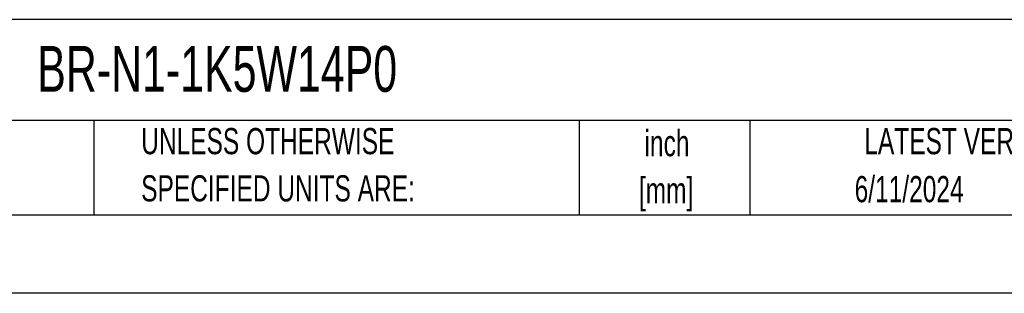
# Model space of a CAD drawing. Header units: inches. Extents: x 0 to 55, y 0 to 42.5.
# Tile 2 of 6: x 31.1 to 46.7, y 0 to 4.4. Entities that reach past the tile are written whole.
import ezdxf

# ---------------------------------------------------------------- set-up
doc = ezdxf.new("R2010")
doc.units = ezdxf.units.IN
doc.header["$LTSCALE"] = 5
doc.header["$MEASUREMENT"] = 0
doc.linetypes.add('CENTERX2', pattern=[0.8, 0.5, -0.1, 0.1, -0.1])
doc.layers.add('TEXT', color=140, linetype='Continuous', lineweight=25)
doc.styles.add('SLDTEXTSTYLE0', font='TXT', dxfattribs={"width": 0.7})

# ---------------------------------------------------------------- blocks, each defined once
blk = doc.blocks.new('SW_NOTE_0_1')
at = {"layer": 'TEXT', "color": 0, "linetype": 'CENTERX2', "lineweight": 18, "char_height": 0.4167, "attachment_point": 2, "style": 'SLDTEXTSTYLE0'}
for s, insert in [('inch', (0.625, 0.537)), ('[mm]', (0.611, -0.215))]:
    blk.add_mtext(s, dxfattribs=dict(at, insert=insert))
blk = doc.blocks.new('SW_NOTE_0_2')
at = {"layer": 'TEXT', "color": 0, "linetype": 'CENTERX2', "lineweight": 18, "char_height": 0.41667, "attachment_point": 1, "style": 'SLDTEXTSTYLE0'}
for s, insert in [('UNLESS OTHERWISE', (0, 0.537)), ('SPECIFIED UNITS ARE:', (0, -0.215))]:
    blk.add_mtext(s, dxfattribs=dict(at, insert=insert))

msp = doc.modelspace()

# ---------------------------------------------------------------- linework, layer by layer
at = {"color": 7, "linetype": 'Continuous'}
msp.add_line((55, 0.001), (0, 0.001), dxfattribs=at)
at = {"layer": 'TEXT'}
for p, q in [((53.75, 4.356), (1.25, 4.356)), ((53.75, 2.75), (1.25, 2.75)), ((32.24, 2.75), (32.24, 1.25)), ((39.965, 2.75), (39.965, 1.25)), ((42.68, 2.75), (42.68, 1.25)), ((1.25, 1.25), (53.75, 1.25))]:
    msp.add_line(p, q, dxfattribs=at)

# ---------------------------------------------------------------- block references
at = {"layer": 'TEXT', "linetype": 'CENTERX2', "lineweight": 18}
for name, p in [('SW_NOTE_0_2', (32.994, 2.094)), ('SW_NOTE_0_1', (40.738, 2.062))]:
    msp.add_blockref(name, p, dxfattribs=at)

# ---------------------------------------------------------------- texts
at = {"layer": 'TEXT', "linetype": 'CENTERX2', "lineweight": 18, "style": 'SLDTEXTSTYLE0'}
for s, insert, char_height, attachment_point in [('BR-N1-1K5W14P0', (31.34, 3.937), 0.72917, 1), ('LATEST VERSION', (46.172, 2.631), 0.41667, 2), ('6/11/2024', (45.217, 1.867), 0.4167, 2)]:
    msp.add_mtext(s, dxfattribs=dict(at, insert=insert, char_height=char_height, attachment_point=attachment_point))

doc.saveas('drawing.dxf')
